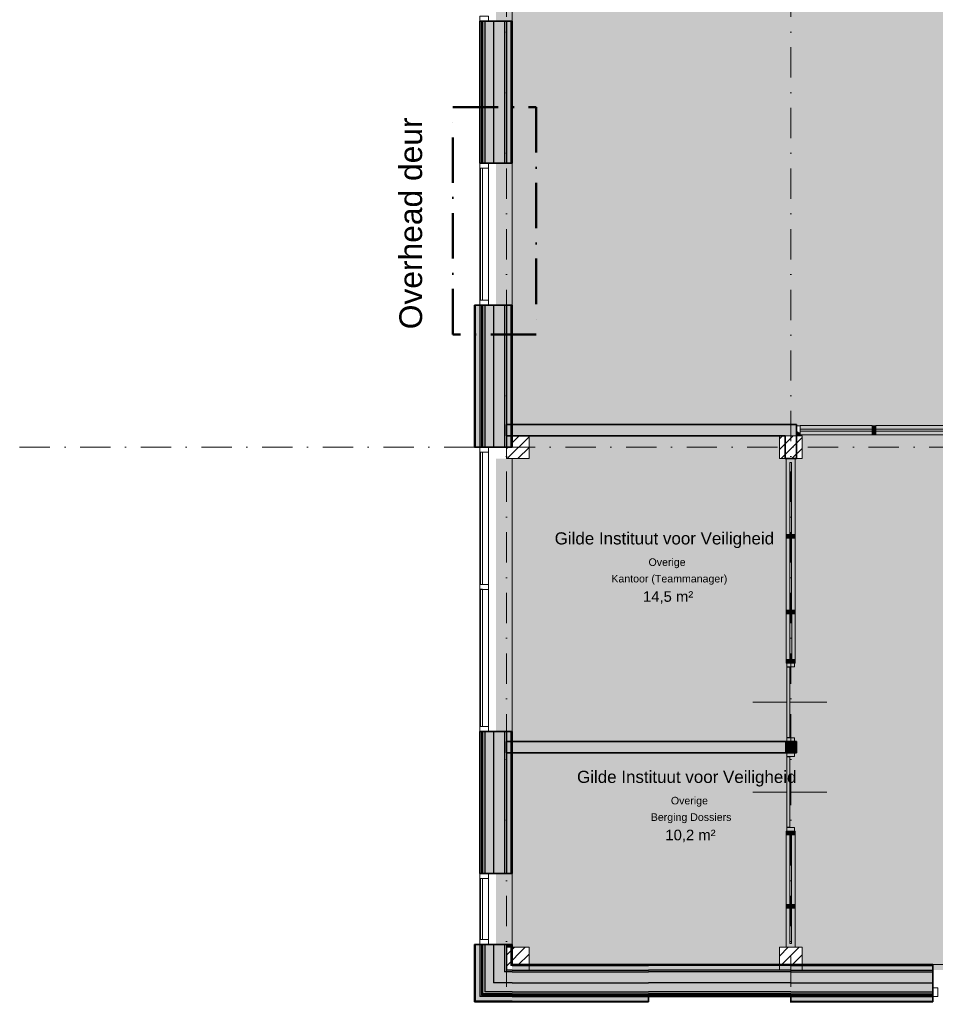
# Model space of a CAD drawing. Header units: millimetres. Extents: x 1557 to 319405, y -11609 to 73584.
# Tile 5 of 103: x 185465 to 197544, y -5065 to 7930. Entities that reach past the tile are written whole.
import ezdxf

# ---------------------------------------------------------------- set-up
doc = ezdxf.new("R2010")
doc.units = ezdxf.units.MM
doc.linetypes.add('dash-dot', pattern=[1000, 600, -200, 0, -200])
doc.linetypes.add('RR_Level', pattern=[800, 400, -200, 0, -200])
for name, color, linetype, lineweight in [('A-AREA-____-IDEN', 2, 'Continuous', 13), ('A-AREA-____-PATT', 32, 'Continuous', 9), ('A-DETL-____-OTLN', 90, 'Continuous', 13), ('A-DOOR-____-MCUT', 31, 'Continuous', 13), ('A-DOOR-____-OTLN', 31, 'Continuous', 18), ('A-GLAZ-CURT-MCUT', 52, 'Continuous', 13), ('A-GLAZ-CURT-OTLN', 52, 'Continuous', 13), ('A-GLAZ-CWMG-MCUT', 51, 'Continuous', 13), ('A-GLAZ-CWMG-OTLN', 51, 'Continuous', 13), ('A-WALL-____-MCUT', 113, 'Continuous', 35), ('A-WALL-____-OTLN', 113, 'Continuous', 18), ('A-WALL-____-PATT', 111, 'Continuous', 35), ('G-____-____-TEXT', 231, 'Continuous', 9), ('S-COLS-____-MCUT', 52, 'Continuous', 25), ('S-COLS-____-OTLN', 52, 'Continuous', 18), ('S-GRID-____-OTLN', 1, 'Continuous', 9)]:
    doc.layers.add(name, color=color, linetype=linetype, lineweight=lineweight)
doc.styles.add('Arial_1', font='arial.ttf', dxfattribs={"height": 100})
doc.styles.add('Arial_2', font='arial.ttf', dxfattribs={"height": 300})
doc.styles.add('Arial_B', font='txt', dxfattribs={"height": 160})
doc.styles.add('Arial_B_1', font='txt', dxfattribs={"height": 100})
doc.styles.add('Arial_I', font='txt', dxfattribs={"height": 140})

# ---------------------------------------------------------------- blocks, each defined once
blk = doc.blocks.new('System Panel - HR__-715989-plot_V0 Copy 1')
at = {"layer": 'A-GLAZ-CURT-MCUT', "color": 170, "lineweight": 9}
for p, q in [((905, 47), (-905, 47)), ((-905, 47), (-905, 23)), ((-905, 23), (905, 23)), ((905, 23), (905, 47))]:
    blk.add_line(p, q, dxfattribs=at)
blk = doc.blocks.new('Rectangular Mullion - 65 x 114mm-463994-plot_V0 Copy 1')
at = {"layer": 'A-GLAZ-CWMG-OTLN', "color": 170, "lineweight": 9}
for p, q in [((67327, 2357), (67803, 4103)), ((67437, 2327), (67913, 4073))]:
    blk.add_line(p, q, dxfattribs=at)
blk = doc.blocks.new('Rectangular Mullion - 65 x 114mm-715993-plot_V0 Copy 1')
at = {"layer": 'A-GLAZ-CWMG-MCUT', "color": 170, "lineweight": 9}
for p, q in [((-65, 57), (0, 57)), ((-65, -57), (-65, 57)), ((0, 57), (0, -57)), ((0, -57), (-65, -57))]:
    blk.add_line(p, q, dxfattribs=at)
blk = doc.blocks.new('System Panel - HR__-715992-plot_V0 Copy 1')
at = {"layer": 'A-GLAZ-CURT-MCUT', "color": 170, "lineweight": 9}
for p, q in [((872, 47), (-872, 47)), ((-872, 47), (-872, 23)), ((-872, 23), (872, 23)), ((872, 23), (872, 47))]:
    blk.add_line(p, q, dxfattribs=at)
blk = doc.blocks.new('Rectangular Mullion - 65 x 114mm-464001-plot_V0 Copy 1')
at = {"layer": 'A-GLAZ-CWMG-OTLN', "color": 170, "lineweight": 9}
for p, q in [((65863, -3007), (66322, -1324)), ((65973, -3037), (66432, -1354))]:
    blk.add_line(p, q, dxfattribs=at)
blk = doc.blocks.new('Rectangular Mullion - 65 x 114mm-715994-plot_V0 Copy 1')
at = {"layer": 'A-GLAZ-CWMG-MCUT', "color": 170, "lineweight": 9}
for p, q in [((-32.5, 57), (32.5, 57)), ((-32.5, -57), (-32.5, 57)), ((32.5, 57), (32.5, -57)), ((32.5, -57), (-32.5, -57))]:
    blk.add_line(p, q, dxfattribs=at)
blk = doc.blocks.new('System Panel - HR__-716004-plot_V0 Copy 1')
at = {"layer": 'A-GLAZ-CURT-MCUT', "color": 170, "lineweight": 9}
for p, q in [((403.75, 47.5), (-403.75, 47.5)), ((-403.75, 47.5), (-403.75, 22.5)), ((-403.75, 22.5), (403.75, 22.5)), ((403.75, 22.5), (403.75, 47.5))]:
    blk.add_line(p, q, dxfattribs=at)
blk = doc.blocks.new('Rectangular Mullion - 65 x 114mm-575397-plot_V0 Copy 1')
at = {"layer": 'A-GLAZ-CWMG-OTLN', "color": 170, "lineweight": 9}
for p, q in [((24441, -3403), (24441, -4211)), ((24555, -3403), (24555, -4211))]:
    blk.add_line(p, q, dxfattribs=at)
blk = doc.blocks.new('Rectangular Mullion - 65 x 114mm-716021-plot_V0 Copy 1')
at = {"layer": 'A-GLAZ-CWMG-MCUT', "color": 170, "lineweight": 9}
for p, q in [((0, 57), (-65, 57)), ((-65, 57), (-65, -57)), ((0, -57), (0, 57)), ((-65, -57), (0, -57))]:
    blk.add_line(p, q, dxfattribs=at)
blk = doc.blocks.new('027_Gilde - ATC_FacadeModel_rvt-2-plot_V0 Copy 1')
at = {"layer": 'A-WALL-____-OTLN', "lineweight": 5}
for points in [[(24506, 6037), (24506, 7912), (24476, 7912), (24476, 6037)], [(24441, 2287), (24441, 4162), (24381, 4162), (24381, 2287)], [(24506, 2287), (24506, 4162), (24476, 4162), (24476, 2287)], [(24506, -3338), (24506, -1463), (24476, -1463), (24476, -3338)], [(24441, -5023), (24441, -4276), (24381, -4276), (24381, -5023)], [(24476, -4928), (24506, -4928), (24506, -4276), (24476, -4276), (24476, -4918)], [(25246, -4928), (26666, -4928), (26666, -4898), (24506, -4898), (24506, -4928), (24866, -4928)], [(27549, -4928), (28541, -4928), (28541, -4898), (26666, -4898), (26666, -4928)], [(30416, -4928), (30416, -4898), (28541, -4898), (28541, -4928)], [(24876, -5023), (26666, -5023), (26666, -4963), (24441, -4963), (24441, -5023), (24866, -5023)], [(30416, -5023), (30416, -4963), (28541, -4963), (28541, -5023)]]:
    blk.add_hatch(color=67, dxfattribs=at).paths.add_polyline_path(points)
at = {"layer": 'A-WALL-____-PATT', "lineweight": 5}
for points in [[(24461, 6037), (24461, 7912), (24441, 7912), (24441, 6037)], [(24461, 6037), (24476, 6037), (24476, 7912), (24461, 7912), (24461, 6737)], [(24621, 6037), (24621, 7912), (24506, 7912), (24506, 6037)], [(24660, 6037), (24766, 6037), (24766, 7912), (24621, 7912), (24621, 6037)], [(24791, 6037), (24791, 7912), (24766, 7912), (24766, 6037)], [(24791, 6037), (24851, 6037), (24851, 7912), (24791, 7912), (24791, 6737)], [(24381, 2287), (24381, 4162), (24371, 4162), (24371, 2287)], [(24441, 2287), (24461, 2287), (24461, 4162), (24441, 4162)], [(24461, 2287), (24476, 2287), (24476, 4162), (24461, 4162)], [(24621, 2287), (24621, 4162), (24506, 4162), (24506, 2287)], [(24733, 2287), (24766, 2287), (24766, 4162), (24621, 4162), (24621, 2287)], [(24791, 2287), (24791, 4162), (24766, 4162), (24766, 2287)], [(24461, -3338), (24461, -1463), (24441, -1463), (24441, -3338)], [(24476, -3338), (24476, -1463), (24461, -1463), (24461, -3338)], [(24506, -3338), (24621, -3338), (24621, -1463), (24506, -1463), (24506, -2687)], [(24766, -3338), (24766, -1463), (24621, -1463), (24621, -3338)], [(24791, -3338), (24791, -1463), (24766, -1463), (24766, -3338)], [(24371, -5033), (24381, -5033), (24381, -4276), (24371, -4276), (24371, -4963)], [(24461, -4963), (24461, -4276), (24441, -4276), (24441, -4963)], [(24461, -4943), (24476, -4943), (24476, -4276), (24461, -4276), (24461, -4898)], [(24506, -4898), (24621, -4898), (24621, -4276), (24506, -4276)], [(24621, -4783), (24766, -4783), (24766, -4276), (24621, -4276)], [(24766, -4638), (24791, -4638), (24791, -4276), (24766, -4276), (24766, -4613)], [(24799, -4312), (24851, -4312), (24851, -4276), (24791, -4276), (24791, -4312)], [(27549, -4553), (28391, -4553), (28391, -4538), (26666, -4538), (26666, -4553)], [(25246, -4783), (26666, -4783), (26666, -4638), (24766, -4638), (24766, -4783), (24866, -4783)], [(24791, -4638), (26666, -4638), (26666, -4613), (24791, -4613), (24791, -4616)], [(24851, -4613), (26666, -4612), (26666, -4553), (24866, -4553), (24866, -4612), (24851, -4612)], [(28541, -4613), (28541, -4553), (26666, -4553), (26666, -4613), (27549, -4613)], [(27549, -4638), (28541, -4638), (28541, -4613), (26666, -4613), (26666, -4638)], [(27549, -4783), (28541, -4783), (28541, -4638), (26666, -4638), (26666, -4783)], [(30416, -4613), (30416, -4553), (28541, -4553), (28541, -4613)], [(30416, -4638), (30416, -4613), (28541, -4613), (28541, -4638)], [(30416, -4783), (30416, -4638), (28541, -4638), (28541, -4783)], [(24621, -4898), (26666, -4898), (26666, -4783), (24621, -4783)], [(26666, -4898), (28541, -4898), (28541, -4783), (26666, -4783)], [(28541, -4898), (30416, -4898), (30416, -4783), (28541, -4783)], [(26666, -4943), (26666, -4928), (24476, -4928), (24476, -4943), (25246, -4943)], [(26666, -4943), (28541, -4943), (28541, -4928), (26666, -4928)], [(30416, -4943), (30416, -4928), (28541, -4928), (28541, -4943)], [(24866, -5033), (26666, -5033), (26666, -5023), (24381, -5023), (24381, -5033), (24670, -5033)], [(26666, -4963), (26666, -4943), (24461, -4943), (24461, -4963), (25246, -4963)], [(30416, -4963), (30416, -4943), (28541, -4943), (28541, -4963)], [(28541, -5033), (30416, -5033), (30416, -5023), (28541, -5023)]]:
    blk.add_hatch(color=67, dxfattribs=at).paths.add_polyline_path(points)
at = {"layer": 'A-WALL-____-PATT', "lineweight": 18}
for points in [[(24866, 6037), (24866, 7912), (24851, 7912), (24851, 6037)], [(24866, 2587), (24866, 4162), (24851, 4162), (24851, 2587)], [(24851, -4312), (24866, -4312), (24866, -4276), (24851, -4276)], [(25091, -4553), (26666, -4553), (26666, -4538), (25091, -4538)], [(30416, -4553), (30416, -4538), (28691, -4538), (28691, -4553)], [(26666, -4963), (28541, -4963), (28541, -4943), (26666, -4944)]]:
    blk.add_hatch(color=47, dxfattribs=at).paths.add_polyline_path(points)
at = {"layer": 'A-WALL-____-PATT', "lineweight": 5}
h = blk.add_hatch(color=67, dxfattribs=at)
h.paths.add_polyline_path([(24791, 2287), (24851, 2287), (24851, 2437), (24791, 2437)])
h.paths.add_polyline_path([(24791, 2587), (24851, 2587), (24851, 4162), (24791, 4162)])
h = blk.add_hatch(color=67, dxfattribs=at)
h.paths.add_polyline_path([(24851, -3338), (24851, -1746), (24791, -1746), (24791, -3338), (24843, -3338)])
h.paths.add_polyline_path([(24851, -1596), (24851, -1463), (24791, -1463), (24791, -1596), (24809, -1596)])
at = {"layer": 'A-WALL-____-PATT', "lineweight": 18}
h = blk.add_hatch(color=47, dxfattribs=at)
h.paths.add_polyline_path([(24866, -3338), (24866, -1746), (24851, -1746), (24851, -3338)])
h.paths.add_polyline_path([(24851, -1596), (24866, -1596), (24866, -1463), (24851, -1463)])
at = {"layer": 'A-WALL-____-MCUT', "color": 50}
for p, q in [((24866, 7912), (24441, 7912)), ((24441, 7912), (24441, 6037)), ((24866, 6037), (24866, 7912)), ((24441, 6037), (24866, 6037)), ((24866, 4162), (24371, 4162)), ((24371, 4162), (24371, 2287)), ((24866, 2287), (24866, 4162)), ((24371, 2287), (24866, 2287)), ((24866, -1463), (24441, -1463)), ((24441, -1463), (24441, -3338)), ((24866, -3338), (24866, -1463)), ((24441, -3338), (24866, -3338)), ((24866, -4276), (24371, -4276)), ((24371, -4276), (24371, -5033)), ((24866, -4538), (24866, -4276)), ((26666, -4538), (24866, -4538)), ((28541, -4538), (26666, -4538)), ((30416, -4538), (28541, -4538)), ((30416, -5033), (30416, -4538)), ((24371, -5033), (24381, -5033)), ((24381, -5033), (24866, -5033)), ((24866, -5033), (26666, -5033)), ((26666, -5033), (26666, -4963)), ((26666, -4963), (28541, -4963)), ((28541, -4963), (28541, -5033)), ((28541, -5033), (30416, -5033))]:
    blk.add_line(p, q, dxfattribs=at)
at = {"layer": 'A-WALL-____-MCUT', "color": 130, "lineweight": 25}
for p, q in [((24461, 7912), (24461, 6037)), ((24476, 7912), (24476, 6037)), ((24506, 7912), (24506, 6037)), ((24621, 7912), (24621, 6037)), ((24766, 7912), (24766, 6037)), ((24791, 7912), (24791, 6037)), ((24851, 7912), (24851, 6037)), ((24381, 4162), (24381, 2287)), ((24441, 4162), (24441, 2287)), ((24461, 4162), (24461, 2287)), ((24476, 4162), (24476, 2287)), ((24506, 4162), (24506, 2287)), ((24621, 4162), (24621, 2287)), ((24766, 4162), (24766, 2287)), ((24791, 4162), (24791, 2287)), ((24851, 4162), (24851, 2287)), ((24461, -1463), (24461, -3338)), ((24476, -1463), (24476, -3338)), ((24506, -1463), (24506, -3338)), ((24621, -1463), (24621, -3338)), ((24766, -1463), (24766, -3338)), ((24791, -1463), (24791, -3338)), ((24851, -1463), (24851, -3338)), ((24381, -4276), (24381, -5023)), ((24441, -4276), (24441, -4963)), ((24461, -4276), (24461, -4943)), ((24476, -4276), (24476, -4928)), ((24506, -4276), (24506, -4898)), ((24621, -4276), (24621, -4783)), ((24766, -4276), (24766, -4638)), ((24791, -4276), (24791, -4613)), ((24851, -4276), (24851, -4553)), ((24791, -4638), (24766, -4638)), ((24851, -4613), (24791, -4613)), ((24866, -4638), (24791, -4638)), ((24866, -4553), (24851, -4553)), ((24866, -4613), (24851, -4613)), ((24866, -4553), (26666, -4553)), ((24866, -4613), (26666, -4613)), ((24866, -4638), (26666, -4638)), ((28541, -4553), (26666, -4553)), ((28541, -4613), (26666, -4613)), ((28541, -4638), (26666, -4638)), ((28541, -4553), (30416, -4553)), ((28541, -4613), (30416, -4613)), ((28541, -4638), (30416, -4638)), ((24766, -4783), (24621, -4783)), ((24866, -4783), (24766, -4783)), ((24866, -4783), (26666, -4783)), ((28541, -4783), (26666, -4783)), ((28541, -4783), (30416, -4783)), ((24506, -4928), (24476, -4928)), ((24621, -4898), (24506, -4898)), ((24866, -4928), (24506, -4928)), ((24866, -4898), (24621, -4898)), ((24866, -4898), (26666, -4898)), ((24866, -4928), (26666, -4928)), ((28541, -4898), (26666, -4898)), ((28541, -4928), (26666, -4928)), ((28541, -4898), (30416, -4898)), ((28541, -4928), (30416, -4928)), ((24441, -5023), (24381, -5023)), ((24461, -4963), (24441, -4963)), ((24866, -5023), (24441, -5023)), ((24476, -4943), (24461, -4943)), ((24866, -4963), (24461, -4963)), ((24866, -4943), (24476, -4943)), ((24866, -4943), (26666, -4943)), ((24866, -4963), (26666, -4963)), ((24866, -5023), (26666, -5023)), ((28541, -4943), (26666, -4943)), ((28541, -4943), (30416, -4943)), ((28541, -4963), (30416, -4963)), ((28541, -5023), (30416, -5023))]:
    blk.add_line(p, q, dxfattribs=at)
at = {"layer": 'A-WALL-____-OTLN', "color": 210}
for p, q in [((24866, 9637), (24866, 7912)), ((24866, 6037), (24866, 4162)), ((24866, 2137), (24866, -1463)), ((24866, -3338), (24866, -4276)), ((30416, -4538), (32141, -4538))]:
    blk.add_line(p, q, dxfattribs=at)
at = {"layer": 'A-GLAZ-CURT-OTLN', "color": 210, "lineweight": 18}
for name, p, rotation in [('System Panel - HR__-715992-plot_V0 Copy 1', (24498, 5099), 90), ('System Panel - HR__-715992-plot_V0 Copy 1', (24498, 1349), 90.00000000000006), ('System Panel - HR__-715989-plot_V0 Copy 1', (24498, -493), 90.00000000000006), ('System Panel - HR__-716004-plot_V0 Copy 1', (24498, -3807), 90)]:
    blk.add_blockref(name, p, dxfattribs=dict(at, rotation=rotation))
at = {"layer": 'A-GLAZ-CWMG-OTLN', "color": 210, "lineweight": 18}
for name, p, rotation in [('Rectangular Mullion - 65 x 114mm-716021-plot_V0 Copy 1', (24498, 7912), 270.0000000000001), ('Rectangular Mullion - 65 x 114mm-464001-plot_V0 Copy 1', (88887, 20409), 195.2626681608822), ('Rectangular Mullion - 65 x 114mm-716021-plot_V0 Copy 1', (24498, 4162), 270), ('Rectangular Mullion - 65 x 114mm-464001-plot_V0 Copy 1', (88887, 16659), 195.2626681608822), ('Rectangular Mullion - 65 x 114mm-463994-plot_V0 Copy 1', (88887, 20409), 195.2626681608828), ('Rectangular Mullion - 65 x 114mm-716021-plot_V0 Copy 1', (24498, -1463), 270.0000000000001), ('Rectangular Mullion - 65 x 114mm-716021-plot_V0 Copy 1', (24498, -4276), 270)]:
    blk.add_blockref(name, p, dxfattribs=dict(at, rotation=rotation))
at = {"layer": 'A-GLAZ-CWMG-OTLN', "color": 210, "lineweight": 18, "extrusion": (0, 0, -1)}
for name, p, rotation in [('Rectangular Mullion - 65 x 114mm-715993-plot_V0 Copy 1', (-24498, 6037), 90), ('Rectangular Mullion - 65 x 114mm-715993-plot_V0 Copy 1', (-24498, 2287), 89.99999999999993), ('Rectangular Mullion - 65 x 114mm-715994-plot_V0 Copy 1', (-24498, 444), 89.99999999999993), ('Rectangular Mullion - 65 x 114mm-715993-plot_V0 Copy 1', (-24498, -3338), 90)]:
    blk.add_blockref(name, p, dxfattribs=dict(at, rotation=rotation))
at = {"layer": 'A-GLAZ-CWMG-OTLN', "color": 210, "lineweight": 18}
blk.add_blockref('Rectangular Mullion - 65 x 114mm-575397-plot_V0 Copy 1', (0, 0), dxfattribs=at)
at = {"layer": 'A-GLAZ-CWMG-OTLN', "color": 210, "lineweight": 18, "extrusion": (0, 0, -1)}
blk.add_blockref('Rectangular Mullion - 65 x 114mm-715993-plot_V0 Copy 1', (-30416, -4906), dxfattribs=at)
blk = doc.blocks.new('NLRS_28_SC_LIB_kolom recht_generiek_ISR - kolom hout_Ontwerp-V33-plot_V0 Copy 1')
at = {"layer": 'S-COLS-____-OTLN', "lineweight": 9}
h = blk.add_hatch(dxfattribs=at)
h.set_pattern_fill('FP_18', color=256, style=0, pattern_type=2)
h.set_pattern_definition([(45, (-28541.48, 4462.2), (-70.71068, 70.71068), [])])
h.paths.add_polyline_path([(150, -91), (150, 150), (-150, 150), (-150, -91), (0, -91)])
at = {"layer": 'S-COLS-____-MCUT', "lineweight": 18}
for p, q in [((150, 150), (-150, 150)), ((-150, 150), (-150, -150)), ((150, -150), (150, 150)), ((-150, -150), (150, -150))]:
    blk.add_line(p, q, dxfattribs=at)
blk = doc.blocks.new('NLRS_28_SC_LIB_kolom recht_generiek_ISR - kolom hout_Ontwerp-V34-plot_V0 Copy 1')
at = {"layer": 'S-COLS-____-OTLN', "lineweight": 9}
h = blk.add_hatch(dxfattribs=at)
h.set_pattern_fill('FP_19', color=256, style=0, pattern_type=2)
h.set_pattern_definition([(45, (-24941.48, 4462.2), (-70.71068, 70.71068), [])])
h.paths.add_polyline_path([(-150, -150), (-75, -150), (-75, -91), (150, -91), (150, 150), (-150, 150)])
at = {"layer": 'S-COLS-____-MCUT', "lineweight": 18}
for p, q in [((150, 150), (-150, 150)), ((-150, 150), (-150, -150)), ((150, -150), (150, 150)), ((-150, -150), (150, -150))]:
    blk.add_line(p, q, dxfattribs=at)
blk = doc.blocks.new('NLRS_28_SC_LIB_kolom recht_generiek_ISR - kolom hout_Ontwerp-V44-plot_V0 Copy 1')
at = {"layer": 'S-COLS-____-OTLN', "lineweight": 9}
h = blk.add_hatch(dxfattribs=at)
h.set_pattern_fill('FP_29', color=256, style=0, pattern_type=2)
h.set_pattern_definition([(45, (-28541.48, -2286.8), (-70.71068, 70.71068), [])])
h.paths.add_polyline_path([(150, -150), (150, 150), (-150, 150), (-150, -150), (75, -150)])
at = {"layer": 'S-COLS-____-MCUT', "lineweight": 18}
for p, q in [((150, 150), (-150, 150)), ((-150, 150), (-150, -150)), ((150, -150), (150, 150)), ((-150, -150), (150, -150))]:
    blk.add_line(p, q, dxfattribs=at)
blk = doc.blocks.new('NLRS_28_SC_LIB_kolom recht_generiek_ISR - kolom hout_Ontwerp-V45-plot_V0 Copy 1')
at = {"layer": 'S-COLS-____-OTLN', "lineweight": 9}
h = blk.add_hatch(dxfattribs=at)
h.set_pattern_fill('FP_30', color=256, style=0, pattern_type=2)
h.set_pattern_definition([(45, (-24941.48, -2286.8), (-70.71068, 70.71068), [])])
h.paths.add_polyline_path([(-150, -150), (150, -150), (150, 150), (-90, 150), (-90, 0), (-150, 0)])
at = {"layer": 'S-COLS-____-MCUT', "lineweight": 18}
for p, q in [((150, 150), (-150, 150)), ((-150, 150), (-150, -150)), ((150, -150), (150, 150)), ((-150, -150), (150, -150))]:
    blk.add_line(p, q, dxfattribs=at)
blk = doc.blocks.new('NLRS_21_CWP_UN_system_panel_GEN - oz_glas-6166741-plot_V0 Copy 1')
at = {"layer": 'A-GLAZ-CURT-OTLN'}
blk.add_hatch(color=127, dxfattribs=at).paths.add_polyline_path([(-475, -13), (475, -13), (475, 12), (-475, 12)])
at = {"layer": 'A-GLAZ-CURT-MCUT'}
for p, q in [((475, 12), (-475, 12)), ((-475, 12), (-475, -13)), ((475, -13), (475, 12)), ((-475, -13), (475, -13))]:
    blk.add_line(p, q, dxfattribs=at)
blk = doc.blocks.new('NLRS_21_CWM_UN_rechthoek_GEN - 67x114-6166744-plot_V0 Copy 1')
at = {"layer": 'A-GLAZ-CWMG-OTLN'}
blk.add_hatch(color=127, dxfattribs=at).paths.add_polyline_path([(0, 60), (-50, 60), (-50, 28), (-32, 28), (0, 2), (0, 60)])
at = {"layer": 'A-GLAZ-CWMG-MCUT'}
for p, q in [((0, 60), (-50, 60)), ((-50, 60), (-50, -60)), ((0, -60), (0, 60)), ((-50, -60), (0, -60))]:
    blk.add_line(p, q, dxfattribs=at)
blk = doc.blocks.new('NLRS_21_CWM_UN_rechthoek_GEN - 67x114-6166745-plot_V0 Copy 1')
at = {"layer": 'A-GLAZ-CWMG-OTLN'}
blk.add_hatch(color=127, dxfattribs=at).paths.add_polyline_path([(-25, 60), (25, 60), (25, -60), (-25, -60), (-25, 13)])
at = {"layer": 'A-GLAZ-CWMG-MCUT'}
for p, q in [((-25, 60), (25, 60)), ((-25, -60), (-25, 60)), ((25, 60), (25, -60)), ((25, -60), (-25, -60))]:
    blk.add_line(p, q, dxfattribs=at)
blk = doc.blocks.new('NLRS_21_CWP_UN_system_panel_GEN - oz_glas-6358632-plot_V0 Copy 1')
at = {"layer": 'A-GLAZ-CURT-OTLN'}
blk.add_hatch(color=127, dxfattribs=at).paths.add_polyline_path([(124, 13), (-475, 13), (-475, -13), (124, -13), (124, -10)])
at = {"layer": 'A-GLAZ-CURT-MCUT'}
for p, q in [((124, 13), (-475, 13)), ((-475, 13), (-475, -13)), ((124, -13), (124, 13)), ((-475, -13), (124, -13))]:
    blk.add_line(p, q, dxfattribs=at)
blk = doc.blocks.new('NLRS_21_CWP_UN_system_panel_GEN - oz_glas-6255433-plot_V0 Copy 1')
at = {"layer": 'A-GLAZ-CURT-OTLN'}
blk.add_hatch(color=127, dxfattribs=at).paths.add_polyline_path([(-170, 12), (-441, 12), (-441, -13), (475, -13), (475, 12)])
at = {"layer": 'A-GLAZ-CURT-MCUT'}
for p, q in [((475, 12), (-441, 12)), ((-441, 12), (-441, -13)), ((475, -13), (475, 12)), ((-441, -13), (475, -13))]:
    blk.add_line(p, q, dxfattribs=at)
blk = doc.blocks.new('NLRS_21_CWP_UN_system_panel_GEN - oz_glas-6466116-plot_V0 Copy 1')
at = {"layer": 'A-GLAZ-CURT-OTLN'}
blk.add_hatch(color=127, dxfattribs=at).paths.add_polyline_path([(233, 12), (-233, 12), (-233, -13), (233, -13), (233, -10)])
at = {"layer": 'A-GLAZ-CURT-MCUT'}
for p, q in [((233, 12), (-233, 12)), ((-233, 12), (-233, -13)), ((233, -13), (233, 12)), ((-233, -13), (233, -13))]:
    blk.add_line(p, q, dxfattribs=at)
blk = doc.blocks.new('32_binnendeur_ontwerpers - 2315 x 930-6426849-plot_V0 Copy 1')
at = {"layer": 'A-DOOR-____-MCUT'}
for p, q in [((-517, 50), (-467, 50)), ((-467, 50), (-467, -50)), ((467, 50), (517, 50)), ((467, -50), (467, 50)), ((-467, -50), (-517, -50)), ((517, -50), (467, -50))]:
    blk.add_line(p, q, dxfattribs=at)
at = {"layer": 'A-DOOR-____-OTLN'}
for p, q in [((0, -10), (0, 475)), ((0, -500), (0, -50))]:
    blk.add_line(p, q, dxfattribs=at)
blk = doc.blocks.new('NLRS_21_CWM_UN_rechthoek_GEN - 67x114-V135-plot_V0 Copy 1')
at = {"layer": 'A-GLAZ-CWMG-OTLN'}
for p, q in [((121275, 21465), (120275, 21465)), ((121275, 21345), (120275, 21345))]:
    blk.add_line(p, q, dxfattribs=at)
blk = doc.blocks.new('NLRS_21_CWM_UN_rechthoek_GEN - 67x114-5973241-plot_V0 Copy 1')
at = {"layer": 'A-GLAZ-CWMG-OTLN'}
for p, q in [((68581, 40087), (68581, 39137)), ((68701, 40087), (68701, 39137))]:
    blk.add_line(p, q, dxfattribs=at)
blk = doc.blocks.new('NLRS_21_CWM_UN_rechthoek_GEN - 67x114-6358631-plot_V0 Copy 1')
at = {"layer": 'A-GLAZ-CWMG-OTLN'}
for p, q in [((28481, -512), (28481, 87)), ((28601, -512), (28601, 87))]:
    blk.add_line(p, q, dxfattribs=at)
blk = doc.blocks.new('NLRS_21_CWM_UN_rechthoek_GEN - 67x114-6041228-plot_V0 Copy 1')
at = {"layer": 'A-GLAZ-CWMG-OTLN'}
blk.add_hatch(color=127, dxfattribs=at).paths.add_polyline_path([(-50, -60), (-50, 60), (0, 60), (0, -60)])
at = {"layer": 'A-GLAZ-CWMG-MCUT'}
for p, q in [((-50, 60), (0, 60)), ((-50, -60), (-50, 60)), ((0, 60), (0, -60)), ((0, -60), (-50, -60))]:
    blk.add_line(p, q, dxfattribs=at)
blk = doc.blocks.new('32_binnendeur_ontwerpers - 2315 x 930-6426845-plot_V0 Copy 1')
at = {"layer": 'A-DOOR-____-MCUT'}
for p, q in [((-467, 50), (-517, 50)), ((-467, -50), (-467, 50)), ((467, 50), (467, -50)), ((517, 50), (467, 50)), ((-517, -50), (-467, -50)), ((467, -50), (517, -50))]:
    blk.add_line(p, q, dxfattribs=at)
at = {"layer": 'A-DOOR-____-OTLN'}
for p, q in [((0, 500), (0, 50)), ((0, 10), (0, -475))]:
    blk.add_line(p, q, dxfattribs=at)
blk = doc.blocks.new('NLRS_21_CWM_UN_rechthoek_GEN - 67x114-6103931-plot_V0 Copy 1')
at = {"layer": 'A-GLAZ-CWMG-OTLN'}
for p, q in [((123625, 16497), (124541, 16497)), ((123625, 16377), (124541, 16377))]:
    blk.add_line(p, q, dxfattribs=at)
blk = doc.blocks.new('NLRS_21_CWM_UN_rechthoek_GEN - 67x114-6466115-plot_V0 Copy 1')
at = {"layer": 'A-GLAZ-CWMG-OTLN'}
for p, q in [((28481, -4312), (28481, -3796)), ((28601, -4312), (28601, -3796))]:
    blk.add_line(p, q, dxfattribs=at)
blk = doc.blocks.new('NLRS_21_CWM_UN_rechthoek_GEN - 67x114-5980478-plot_V0 Copy 1')
at = {"layer": 'A-GLAZ-CWMG-OTLN'}
blk.add_hatch(color=127, dxfattribs=at).paths.add_polyline_path([(0, -60), (0, 60), (-50, 60), (-50, -60)])
at = {"layer": 'A-GLAZ-CWMG-MCUT'}
for p, q in [((0, 60), (-50, 60)), ((-50, 60), (-50, -60)), ((0, -60), (0, 60)), ((-50, -60), (0, -60))]:
    blk.add_line(p, q, dxfattribs=at)
blk = doc.blocks.new('NLRS_21_CWM_UN_rechthoek_GEN - 67x114-V128-plot_V0 Copy 1')
at = {"layer": 'A-GLAZ-CWMG-OTLN'}
for p, q in [((129650, 11347), (128700, 11347)), ((129650, 11227), (128700, 11227))]:
    blk.add_line(p, q, dxfattribs=at)
blk = doc.blocks.new('deurblad_abstract_linksdraaiend - deurblad_abstract_linksdraaiend-6426888-plot_V0 Copy 1')
at = {"layer": 'A-DOOR-____-OTLN', "lineweight": 13}
for p, q in [((108443, 23951), (109373, 23951)), ((108443, 23951), (108443, 23911)), ((109373, 23911), (108443, 23911)), ((109373, 23911), (109373, 23951))]:
    blk.add_line(p, q, dxfattribs=at)
blk = doc.blocks.new('deurblad_abstract_linksdraaiend - deurblad_abstract_linksdraaiend-6426883-plot_V0 Copy 1')
at = {"layer": 'A-DOOR-____-OTLN', "lineweight": 13}
for p, q in [((111427, 23951), (112357, 23951)), ((111427, 23951), (111427, 23911)), ((112357, 23911), (111427, 23911)), ((112357, 23911), (112357, 23951))]:
    blk.add_line(p, q, dxfattribs=at)
blk = doc.blocks.new('draairichting - draairichting_links-6426887-plot_V0 Copy 1')
at = {"layer": 'A-DOOR-____-MCUT'}
blk.add_line((112282, 23951), (111427, 23951), dxfattribs=at)

msp = doc.modelspace()

# ---------------------------------------------------------------- hatches: boundary and pattern name
at = {"layer": 'A-AREA-____-PATT', "transparency": 33554509}
h = msp.add_hatch(color=10, dxfattribs=at)
h.paths.add_polyline_path([(212986.5119, 2511.7966), (213011.5119, 2511.7966), (213011.5119, 2571.7966), (213061.5119, 2571.7966), (213061.5119, 2524.2966), (213961.5119, 2524.2966), (213961.5119, 2571.7966), (214011.5119, 2571.7966), (214011.5119, 2524.2966), (214261.5119, 2524.2966), (214261.5119, 2571.7966), (214311.5119, 2571.7966), (214311.5119, 2586.7966), (214461.5119, 2586.7966), (214461.5119, 2571.7966), (214511.5119, 2571.7966), (214511.5119, 2524.2966), (215411.5119, 2524.2966), (215411.5119, 2571.7966), (215461.5119, 2571.7966), (215461.5119, 2511.7966), (216495.5119, 2511.7966), (216495.5119, 2571.7966), (216545.5119, 2571.7966), (216545.5119, 2524.2966), (217461.5119, 2524.2966), (217461.5119, 2571.7966), (217511.5119, 2571.7966), (217511.5119, 2524.2966), (218461.5119, 2524.2966), (218461.5119, 2571.7966), (218511.5119, 2571.7966), (218511.5119, 2524.2966), (219461.5119, 2524.2966), (219461.5119, 2571.7966), (219511.5119, 2571.7966), (219511.5119, 2524.2966), (220461.5119, 2524.2966), (220461.5119, 2571.7966), (220511.5119, 2571.7966), (220511.5119, 2524.2966), (221461.5119, 2524.2966), (221461.5119, 2571.7966), (221511.5119, 2571.7966), (221511.5119, 2524.2966), (221761.5119, 2524.2966), (221761.5119, 2571.7966), (221811.5119, 2571.7966), (221811.5119, 2586.7966), (224326.5119, 2586.7966), (224326.5119, 2636.7966), (224374.0119, 2636.7966), (224374.0119, 2836.7966), (224386.5119, 2836.7966), (224386.5119, 2886.7966), (224374.0119, 2886.7966), (224374.0119, 3836.7966), (224326.5119, 3836.7966), (224326.5119, 3886.7966), (224374.0119, 3886.7966), (224374.0119, 4836.7966), (224326.5119, 4836.7966), (224326.5119, 4886.7966), (224374.0119, 4886.7966), (224374.0119, 5836.7966), (224326.5119, 5836.7966), (224326.5119, 5886.7966), (224374.0119, 5886.7966), (224374.0119, 6836.7966), (224326.5119, 6836.7966), (224326.5119, 6886.7966), (224374.0119, 6886.7966), (224374.0119, 7836.7966), (224326.5119, 7836.7966), (224326.5119, 7886.7966), (224374.0119, 7886.7966), (224374.0119, 8836.7966), (224326.5119, 8836.7966), (224326.5119, 8886.7966), (224374.0119, 8886.7966), (224374.0119, 9836.7966), (224386.5119, 9836.7966), (224386.5119, 9886.7966), (224374.0119, 9886.7966), (224374.0119, 10802.7966), (224326.5119, 10802.7966), (224326.5119, 10852.7966), (224386.5119, 10852.7966), (224386.5119, 11886.7966), (224326.5119, 11886.7966), (224326.5119, 11936.7966), (224374.0119, 11936.7966), (224374.0119, 12261.7966), (221961.5119, 12261.7966), (221961.5119, 11686.7966), (210561.5135, 11686.7966), (210561.5135, 17274.2966), (210111.5119, 17274.2966), (210111.5119, 17286.7966), (210061.5135, 17286.7966), (210061.5135, 17274.2966), (209111.5119, 17274.2966), (209111.5119, 17226.7966), (209061.5119, 17226.7966), (209061.5119, 17286.7966), (207086.5119, 17286.7966), (207086.5119, 17226.7966), (207036.5119, 17226.7966), (207036.5119, 17211.7966), (206736.5119, 17211.7966), (206736.5119, 17226.7966), (206686.5119, 17226.7966), (206686.5119, 17274.2966), (205736.5119, 17274.2966), (205736.5119, 17226.7966), (205686.5119, 17226.7966), (205686.5119, 17274.2966), (205132.4495, 17274.2966), (205132.4495, 17226.7966), (205082.4495, 17226.7966), (205081.6711, 14309.2966), (205076.6711, 14309.2966), (205076.6711, 14294.2966), (205082.4495, 14294.2966), (205081.6711, 14209.2966), (205076.6711, 14209.2966), (205076.6711, 14194.2966), (205082.4495, 14194.2966), (205081.6711, 14109.2966), (205076.6711, 14109.2966), (205076.6711, 14094.2966), (205082.4495, 14094.2966), (205081.6711, 14009.2966), (205076.6711, 14009.2966), (205076.6711, 13994.2966), (205082.4495, 13994.2966), (205081.6711, 13909.2966), (205076.6711, 13909.2966), (205076.6711, 13894.2966), (205081.6711, 13894.2966), (205081.6711, 13809.2966), (205076.6711, 13809.2966), (205076.6711, 13794.2966), (205081.6711, 13794.2966), (205081.6711, 13709.2966), (205076.6711, 13709.2966), (205076.6711, 13694.2966), (205081.6711, 13694.2966), (205081.6711, 13609.2966), (205076.6711, 13609.2966), (205076.6711, 13594.2966), (205081.6711, 13594.2966), (205081.6711, 13509.2966), (205076.6711, 13509.2966), (205076.6711, 13494.2966), (205081.6711, 13494.2966), (205081.6711, 13409.2966), (205076.6711, 13409.2966), (205076.6711, 13394.2966), (205081.6711, 13394.2966), (205081.6711, 13309.2966), (205076.6711, 13309.2966), (205076.6711, 13294.2966), (205081.6711, 13294.2966), (205081.6711, 13209.2966), (205076.6711, 13209.2966), (205076.6711, 13194.2966), (205081.6711, 13194.2966), (205081.6711, 13109.2966), (205076.6711, 13109.2966), (205076.6711, 13094.2966), (205081.6711, 13094.2966), (205081.6711, 13009.2966), (205076.6711, 13009.2966), (205076.6711, 12994.2966), (205081.6711, 12994.2966), (205081.6711, 12909.2966), (205076.6711, 12909.2966), (205076.6711, 12894.2966), (205081.6711, 12894.2966), (205082.4495, 11761.7966), (203672.7756, 11761.7966), (203672.7756, 11836.7966), (202638.7756, 11836.7966), (202638.7756, 11761.7966), (199101.3699, 11761.7966), (199101.3699, 11836.7966), (198067.3699, 11836.7966), (198067.3699, 11761.7966), (195266.0119, 11761.7966), (195266.0119, 11836.7966), (194232.0119, 11836.7966), (194232.0119, 11761.7966), (191961.5119, 11761.7966), (191961.5119, 11661.7966), (191749.0119, 11661.7966), (191749.0119, 9936.7966), (192186.5119, 9936.7966), (192186.5119, 9636.7966), (191749.0119, 9636.7966), (191749.0119, 7911.7966), (191961.5119, 7911.7966), (191961.5119, 6036.7966), (191749.0119, 6036.7966), (191749.0119, 4161.7966), (191961.5119, 4161.7966), (191961.5119, 2586.7966), (195711.5119, 2586.7966), (195711.5119, 2571.7966), (195761.5119, 2571.7966), (195761.5119, 2524.2966), (196711.5119, 2524.2966), (196711.5119, 2571.7966), (196761.5119, 2571.7966), (196761.5119, 2524.2966), (197711.5119, 2524.2966), (197711.5119, 2571.7966), (197761.5119, 2571.7966), (197761.5119, 2524.2966), (198711.5119, 2524.2966), (198711.5119, 2571.7966), (198761.5119, 2571.7966), (198761.5119, 2524.2966), (199711.5119, 2524.2966), (199711.5119, 2571.7966), (199761.5119, 2571.7966), (199761.5119, 2524.2966), (200677.5119, 2524.2966), (200677.5119, 2571.7966), (200727.5119, 2571.7966), (200727.5119, 2511.7966), (201761.5119, 2511.7966), (201761.5119, 2571.7966), (201811.5119, 2571.7966), (201811.5119, 2524.2966), (202711.5119, 2524.2966), (202711.5119, 2571.7966), (202761.5119, 2571.7966), (202761.5119, 2524.2966), (203011.5119, 2524.2966), (203011.5119, 2511.7966), (203061.5119, 2511.7966), (203061.5119, 2586.7966), (203211.5119, 2586.7966), (203211.5119, 2571.7966), (203261.5119, 2571.7966), (203261.5119, 2524.2966), (204211.5119, 2524.2966), (204211.5119, 2571.7966), (204261.5119, 2571.7966), (204261.5119, 2524.2966), (205167.5119, 2524.2966), (205167.5119, 2571.7966), (205217.5119, 2571.7966), (205217.5119, 2511.7966), (206251.5119, 2511.7966), (206251.5119, 2571.7966), (206301.5119, 2571.7966), (206301.5119, 2524.2966), (206761.5119, 2524.2966), (206761.5119, 2571.7966), (206811.5119, 2571.7966), (206811.5119, 2586.7966), (206961.5119, 2586.7966), (206961.5119, 2571.7966), (207011.5119, 2571.7966), (207011.5119, 2524.2966), (207961.5119, 2524.2966), (207961.5119, 2571.7966), (208011.5119, 2571.7966), (208011.5119, 2524.2966), (208961.5119, 2524.2966), (208961.5119, 2571.7966), (209011.5119, 2571.7966), (209011.5119, 2524.2966), (209961.5119, 2524.2966), (209961.5119, 2571.7966), (210011.5119, 2571.7966), (210011.5119, 2524.2966), (210961.5119, 2524.2966), (210961.5119, 2571.7966), (211011.5119, 2571.7966), (211011.5119, 2524.2966), (211927.5119, 2524.2966), (211927.5119, 2571.7966), (211977.5119, 2571.7966), (211977.5119, 2511.7966), (212961.5119, 2511.7966)])
h.paths.add_polyline_path([(203136.5119, 9636.7966), (202986.5119, 9636.7966), (202986.5119, 9936.7966), (203286.5119, 9936.7966), (203286.5119, 9636.7966)])
h.paths.add_polyline_path([(195786.5119, 9636.7966), (195486.5119, 9636.7966), (195486.5119, 9936.7966), (195786.5119, 9936.7966), (195786.5119, 9877.7641)])
h.paths.add_polyline_path([(210636.5135, 9636.7966), (210486.5119, 9636.7966), (210486.5119, 9936.7966), (210786.5119, 9936.7966), (210786.5119, 9636.7966)])
h.paths.add_polyline_path([(199236.5119, 9636.7966), (199236.5119, 9936.7966), (199536.5119, 9936.7966), (199536.5119, 9636.7966), (199249.6114, 9636.7966)])
h.paths.add_polyline_path([(218286.5119, 9636.7966), (217986.5119, 9636.7966), (217986.5119, 9936.7966), (218286.5119, 9936.7966), (218286.5119, 9877.7641)])
h.paths.add_polyline_path([(221736.5119, 9636.7966), (221736.5119, 9936.7966), (222036.5119, 9936.7966), (222036.5119, 9636.7966), (221886.5119, 9636.7966)])
h.paths.add_polyline_path([(214386.5119, 9636.7966), (214236.5119, 9636.7966), (214236.5119, 9936.7966), (214536.5119, 9936.7966), (214536.5119, 9636.7966)])
h.paths.add_polyline_path([(207036.5119, 9636.7966), (206736.5119, 9636.7966), (206736.5119, 9936.7966), (207036.5119, 9936.7966), (207036.5119, 9877.7641)])
for points in [[(199236.5119, -4612.2034), (199236.5119, -4312.2034), (199536.5119, -4312.2034), (199536.5119, -4612.2034), (201261.5119, -4612.2034), (201261.5119, -4538.2034), (202986.5119, -4538.2034), (202986.5119, -4312.2034), (203061.5119, -4312.2034), (203061.5119, 2136.7966), (202986.5119, 2136.7966), (202986.5119, 2436.7966), (203061.5119, 2436.7966), (203061.5119, 2511.7966), (203011.5119, 2511.7966), (203011.5119, 2499.2966), (202761.5119, 2499.2966), (202761.5119, 2451.7966), (202711.5119, 2451.7966), (202711.5119, 2499.2966), (201811.5119, 2499.2966), (201811.5119, 2451.7966), (201761.5119, 2451.7966), (201761.5119, 2511.7966), (200727.5119, 2511.7966), (200727.5119, 2451.7966), (200677.5119, 2451.7966), (200677.5119, 2499.2966), (199761.5119, 2499.2966), (199761.5119, 2451.7966), (199711.5119, 2451.7966), (199711.5119, 2499.2966), (199536.5119, 2499.2966), (199536.5119, 2136.7966), (199236.5119, 2136.7966), (199236.5119, 2499.2966), (198761.5119, 2499.2966), (198761.5119, 2451.7966), (198711.5119, 2451.7966), (198711.5119, 2499.2966), (197761.5119, 2499.2966), (197761.5119, 2451.7966), (197711.5119, 2451.7966), (197711.5119, 2499.2966), (196761.5119, 2499.2966), (196761.5119, 2451.7966), (196711.5119, 2451.7966), (196711.5119, 2499.2966), (195761.5119, 2498.7757), (195761.5119, 2451.7966), (195711.5119, 2451.7966), (195711.5119, 2436.7966), (195786.5119, 2436.7966), (195786.5119, 2136.7966), (195636.5119, 2136.7966), (195636.5119, 2086.7966), (195649.0119, 2086.7966), (195649.0119, 1136.7966), (195696.5119, 1136.7966), (195696.5119, 1086.7966), (195649.0119, 1086.7966), (195649.0119, 136.7966), (195696.5119, 136.7966), (195696.5119, 86.7966), (195649.0119, 86.7966), (195649.0119, -512.282), (195696.5119, -512.282), (195696.5119, -562.282), (195636.5119, -562.282), (195636.5119, -1596.282), (195711.5119, -1596.282), (195711.5119, -1746.282), (195636.5119, -1746.282), (195636.5119, -2780.282), (195696.5119, -2780.282), (195696.5119, -2830.282), (195649.0119, -2830.282), (195649.0119, -3746.282), (195696.5119, -3746.282), (195696.5119, -3796.282), (195649.0119, -3796.282), (195649.0119, -4262.2034), (195636.5119, -4262.2034), (195636.5119, -4312.2034), (195786.5119, -4312.2034), (195786.5119, -4538.2034), (197511.5119, -4538.2034), (197511.5119, -4612.2034)], [(192919.4089, -1596.282), (195636.5119, -1596.282), (195636.5119, -562.282), (195576.5119, -562.282), (195576.5119, -512.282), (195624.0119, -512.282), (195624.0119, 86.7966), (195576.5119, 86.7966), (195576.5119, 136.7966), (195624.0119, 136.7966), (195624.0119, 1086.7966), (195576.5119, 1086.7966), (195576.5119, 1136.7966), (195624.0119, 1136.7966), (195624.0119, 2086.7966), (195636.5119, 2086.7966), (195636.5119, 2136.7966), (195486.5119, 2136.7966), (195486.5119, 2436.7966), (192186.5119, 2436.7966), (192186.5119, 2136.7966), (191749.0119, 2136.7966), (191749.0119, -1463.2034), (191961.5119, -1463.2034), (191961.5119, -1596.282), (192186.5119, -1596.282)], [(195486.5119, -4538.2034), (195486.5119, -4312.2034), (195636.5119, -4312.2034), (195636.5119, -4262.2034), (195624.0119, -4262.2034), (195624.0119, -3796.282), (195576.5119, -3796.282), (195576.5119, -3746.282), (195624.0119, -3746.282), (195624.0119, -2830.282), (195576.5119, -2830.282), (195576.5119, -2780.282), (195636.5119, -2780.282), (195636.5119, -1746.282), (191961.5119, -1746.282), (191961.5119, -3338.2034), (191749.0119, -3338.2034), (191749.0119, -4275.7034), (191961.5119, -4275.7034), (191961.5119, -4312.2034), (192186.5119, -4313.2034), (192186.5119, -4538.2034), (195473.6755, -4538.2034)]]:
    msp.add_hatch(color=10, dxfattribs=at).paths.add_polyline_path(points)
at = {"layer": 'A-WALL-____-PATT', "lineweight": 18}
h = msp.add_hatch(color=47, dxfattribs=at)
h.paths.add_polyline_path([(203211.5119, 2436.7966), (203211.5119, 2586.7966), (203061.5119, 2586.7966), (203061.5119, 2436.7966)])
h.paths.add_polyline_path([(206961.5119, 2436.7966), (206961.5119, 2586.7966), (206811.5119, 2586.7966), (206811.5119, 2436.7966)])
h.paths.add_polyline_path([(195711.5119, 2436.7966), (195711.5119, 2586.7966), (191886.5119, 2586.7966), (191886.5119, 2436.7966), (195561.5119, 2436.7966)])
for points in [[(194643.8442, -1746.282), (195561.5119, -1746.282), (195561.5119, -1596.282), (191886.5119, -1596.282), (191886.5119, -1746.282), (192868.0367, -1746.282)], [(195586.5119, -1746.282), (195711.5119, -1746.282), (195711.5119, -1596.282), (195561.5119, -1596.282), (195561.5119, -1746.282)]]:
    msp.add_hatch(color=47, dxfattribs=at).paths.add_polyline_path(points)

# ---------------------------------------------------------------- linework, layer by layer
at = {"layer": 'A-DETL-____-OTLN', "linetype": 'dash-dot', "lineweight": 50}
for p, q in [((191178.7722, 3776.7167), (191178.7722, 6776.7167)), ((191178.7722, 6776.7167), (192278.7722, 6776.7167)), ((192278.7722, 6776.7167), (192278.7722, 3776.7167)), ((192278.7722, 3776.7167), (191178.7722, 3776.7167))]:
    msp.add_line(p, q, dxfattribs=at)
at = {"layer": 'A-WALL-____-MCUT'}
for p, q in [((195711.5119, 2586.7966), (191886.5119, 2586.7966)), ((191886.5119, 2586.7966), (191886.5119, 2436.7966)), ((195711.5119, 2136.7966), (195711.5119, 2586.7966)), ((191886.5119, 2436.7966), (195561.5119, 2436.7966)), ((195561.5119, 2436.7966), (195561.5119, 2136.7966)), ((195561.5119, 2136.7966), (195711.5119, 2136.7966)), ((195711.5119, -1596.282), (191886.5119, -1596.282)), ((191886.5119, -1596.282), (191886.5119, -1746.282)), ((195711.5119, -1746.282), (195711.5119, -1596.282)), ((191886.5119, -1746.282), (195711.5119, -1746.282))]:
    msp.add_line(p, q, dxfattribs=at)
at = {"layer": 'S-GRID-____-OTLN', "linetype": 'RR_Level'}
for p, q in [((191886.5119, 70774.2271), (191886.5119, -6763.3674)), ((195636.5119, 70774.2271), (195636.5119, -6763.3674)), ((167060.7094, 2286.7966), (245433.2051, 2286.7966))]:
    msp.add_line(p, q, dxfattribs=at)

# ---------------------------------------------------------------- block references
at = {"lineweight": 5}
msp.add_blockref('027_Gilde - ATC_FacadeModel_rvt-2-plot_V0 Copy 1', (167095.0285, 0), dxfattribs=at)
at = {"layer": 'A-DOOR-____-OTLN'}
for name, p, rotation in [('32_binnendeur_ontwerpers - 2315 x 930-6426849-plot_V0 Copy 1', (195636.5119, -1079.282), 269.9999999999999), ('deurblad_abstract_linksdraaiend - deurblad_abstract_linksdraaiend-6426888-plot_V0 Copy 1', (219537.2263, -109987.2835), 89.99999999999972), ('32_binnendeur_ontwerpers - 2315 x 930-6426845-plot_V0 Copy 1', (195636.5119, -2263.282), 89.99999999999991), ('deurblad_abstract_linksdraaiend - deurblad_abstract_linksdraaiend-6426883-plot_V0 Copy 1', (219537.2263, -114155.2835), 90.0000000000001), ('draairichting - draairichting_links-6426887-plot_V0 Copy 1', (219537.2263, -114155.2835), 90.0000000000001)]:
    msp.add_blockref(name, p, dxfattribs=dict(at, rotation=rotation))
at = {"layer": 'A-GLAZ-CURT-OTLN'}
for p in [(196236.5119, 2511.7966), (197236.5119, 2511.7966)]:
    msp.add_blockref('NLRS_21_CWP_UN_system_panel_GEN - oz_glas-6166741-plot_V0 Copy 1', p, dxfattribs=at)
at = {"layer": 'A-GLAZ-CURT-OTLN', "rotation": 269.9999999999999}
for name, p in [('NLRS_21_CWP_UN_system_panel_GEN - oz_glas-6166741-plot_V0 Copy 1', (195636.5119, 1611.7966)), ('NLRS_21_CWP_UN_system_panel_GEN - oz_glas-6166741-plot_V0 Copy 1', (195636.5119, 611.7966)), ('NLRS_21_CWP_UN_system_panel_GEN - oz_glas-6358632-plot_V0 Copy 1', (195636.5119, -388.2034)), ('NLRS_21_CWP_UN_system_panel_GEN - oz_glas-6255433-plot_V0 Copy 1', (195636.5119, -3271.282)), ('NLRS_21_CWP_UN_system_panel_GEN - oz_glas-6466116-plot_V0 Copy 1', (195636.5119, -4029.2427))]:
    msp.add_blockref(name, p, dxfattribs=at)
at = {"layer": 'A-GLAZ-CWMG-OTLN'}
for name, p, rotation in [('NLRS_21_CWM_UN_rechthoek_GEN - 67x114-6166744-plot_V0 Copy 1', (195711.5119, 2511.7966), 180), ('NLRS_21_CWM_UN_rechthoek_GEN - 67x114-5973241-plot_V0 Copy 1', (157624.7024, 71153.2816), 269.9999999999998), ('NLRS_21_CWM_UN_rechthoek_GEN - 67x114-V135-plot_V0 Copy 1', (174231.5119, 122411.7966), 270), ('NLRS_21_CWM_UN_rechthoek_GEN - 67x114-5973241-plot_V0 Copy 1', (264277.997, 40223.6061), 180), ('NLRS_21_CWM_UN_rechthoek_GEN - 67x114-5980478-plot_V0 Copy 1', (195636.5119, -2780.282), 89.9999999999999), ('NLRS_21_CWM_UN_rechthoek_GEN - 67x114-6103931-plot_V0 Copy 1', (212073.3085, -127371.282), 89.99999999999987)]:
    msp.add_blockref(name, p, dxfattribs=dict(at, rotation=rotation))
for name, p in [('NLRS_21_CWM_UN_rechthoek_GEN - 67x114-V128-plot_V0 Copy 1', (67061.5119, -8775)), ('NLRS_21_CWM_UN_rechthoek_GEN - 67x114-6358631-plot_V0 Copy 1', (167095.0285, 0)), ('NLRS_21_CWM_UN_rechthoek_GEN - 67x114-6466115-plot_V0 Copy 1', (167095.0285, 0))]:
    msp.add_blockref(name, p, dxfattribs=at)
at = {"layer": 'A-GLAZ-CWMG-OTLN', "extrusion": (0, 0, -1)}
for name, p, rotation in [('NLRS_21_CWM_UN_rechthoek_GEN - 67x114-6166745-plot_V0 Copy 1', (-196736.5119, 2511.7966), 180), ('NLRS_21_CWM_UN_rechthoek_GEN - 67x114-6166745-plot_V0 Copy 1', (-195636.5119, 1111.7966), 270.0000000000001), ('NLRS_21_CWM_UN_rechthoek_GEN - 67x114-6166745-plot_V0 Copy 1', (-195636.5119, 111.7966), 270.0000000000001), ('NLRS_21_CWM_UN_rechthoek_GEN - 67x114-6041228-plot_V0 Copy 1', (-195636.5119, -562.282), 270.0000000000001), ('NLRS_21_CWM_UN_rechthoek_GEN - 67x114-6166745-plot_V0 Copy 1', (-195636.5119, -3771.282), 270.0000000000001)]:
    msp.add_blockref(name, p, dxfattribs=dict(at, rotation=rotation))
at = {"layer": 'S-COLS-____-OTLN', "lineweight": 13}
for name, p in [('NLRS_28_SC_LIB_kolom recht_generiek_ISR - kolom hout_Ontwerp-V45-plot_V0 Copy 1', (192036.5119, 2286.7966)), ('NLRS_28_SC_LIB_kolom recht_generiek_ISR - kolom hout_Ontwerp-V44-plot_V0 Copy 1', (195636.5119, 2286.7966)), ('NLRS_28_SC_LIB_kolom recht_generiek_ISR - kolom hout_Ontwerp-V34-plot_V0 Copy 1', (192036.5119, -4462.2034)), ('NLRS_28_SC_LIB_kolom recht_generiek_ISR - kolom hout_Ontwerp-V33-plot_V0 Copy 1', (195636.5119, -4462.2034))]:
    msp.add_blockref(name, p, dxfattribs=at)

# ---------------------------------------------------------------- texts
at = {"layer": 'A-AREA-____-IDEN', "lineweight": 9, "attachment_point": 1}
for s, insert, char_height, width, style in [('Gilde Instituut voor Veiligheid', (192522.858, 1164.2486), 160, 3575.52625, 'Arial_B'), ('Overige', (193760.733, 820.7314), 100, 689.45125, 'Arial_B_1'), ('Kantoor (Teammanager)', (193270.733, 602.994), 100, 1875.94875, 'Arial_1'), ('14,5 m²', (193687.733, 387.0927), 140, 865.8225, 'Arial_I'), ('Gilde Instituut voor Veiligheid', (192817.9797, -1983.0681), 160, 3575.52625, 'Arial_B'), ('Overige', (194055.8547, -2326.5853), 100, 689.45125, 'Arial_B_1'), ('Berging Dossiers', (193790.8547, -2544.3227), 100, 1330.80125, 'Arial_1'), ('10,2 m²', (193982.8547, -2760.224), 140, 865.8225, 'Arial_I')]:
    msp.add_mtext(s, dxfattribs=dict(at, insert=insert, char_height=char_height, width=width, style=style))
at = {"layer": 'G-____-____-TEXT', "color": 1, "insert": (190473.6644, 3844.4539), "char_height": 300, "width": 3495.3575, "attachment_point": 1, "rotation": 90, "style": 'Arial_2'}
msp.add_mtext('Overhead deur ', dxfattribs=at)

doc.saveas('drawing.dxf')
